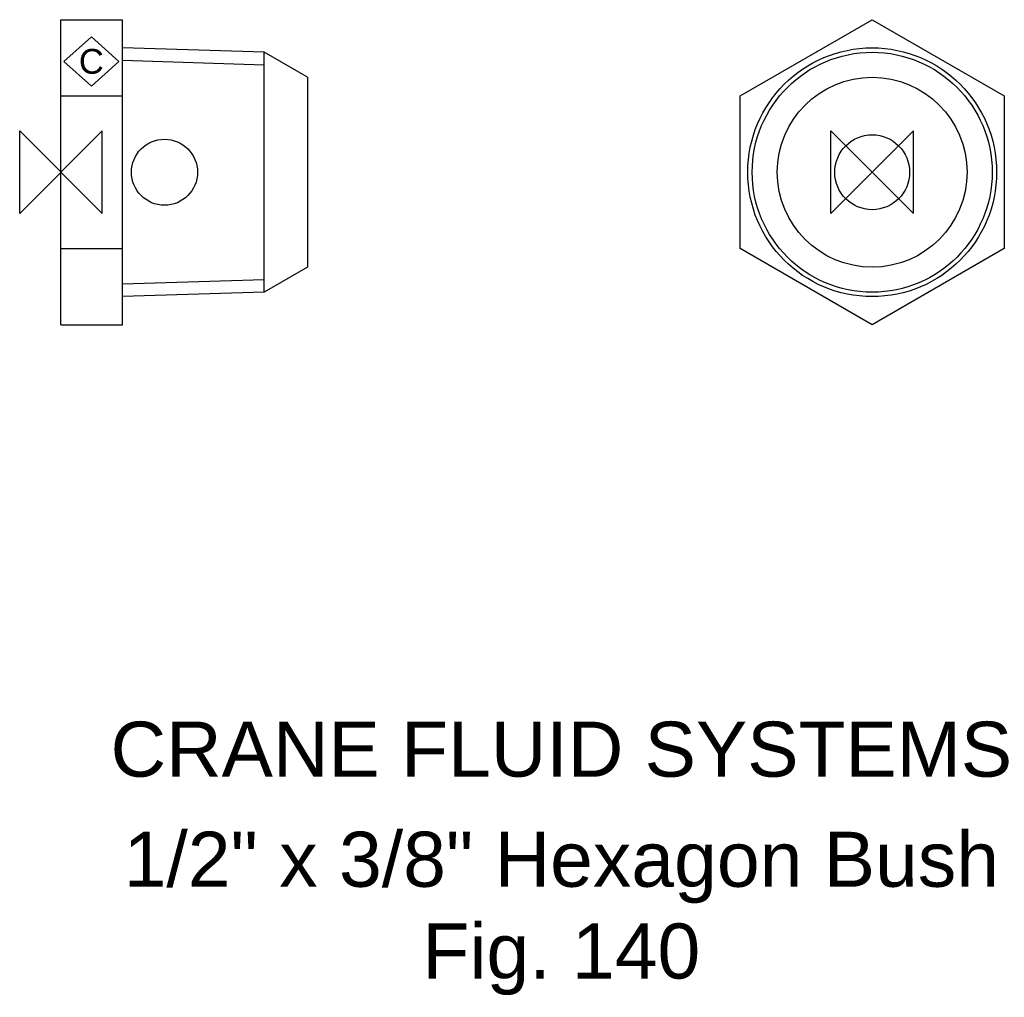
# Model space of a CAD drawing. Extents: x -3.8 to 85.7, y -74.9 to 13.9.
import ezdxf

# ---------------------------------------------------------------- set-up
doc = ezdxf.new("R2010")
doc.units = 0
doc.header["$MEASUREMENT"] = 0
doc.layers.get('0').update_dxf_attribs({"linetype": 'CONTINUOUS'})
for name, color, linetype in [('DETAIL', 2, 'CONTINUOUS'), ('ORIGIN', 6, 'CONTINUOUS'), ('SYMBOL', 3, 'CONTINUOUS')]:
    doc.layers.add(name, color=color, linetype=linetype)
doc.layers.add('TEXT', color=7, linetype='CONTINUOUS', lineweight=13)
doc.styles.add('fastrack', font='ARIAL.TTF')

# ---------------------------------------------------------------- blocks, each defined once
blk = doc.blocks.new('ZPO')
at = {"layer": 'ORIGIN'}
for p, q in [((-20, 20), (20, -20)), ((20, 20), (-20, -20)), ((-20, -20), (-20, 20)), ((20, -20), (20, 20))]:
    blk.add_line(p, q, dxfattribs=at)
blk = doc.blocks.new('C Symbol')
at = {"layer": 'SYMBOL'}
for p, q in [((-10, 0), (0, 9)), ((0, 9), (10, 0)), ((0, -9), (-10, 0)), ((10, 0), (0, -9))]:
    blk.add_line(p, q, dxfattribs=at)
at = {"layer": 'SYMBOL', "insert": (0, 0), "char_height": 9, "attachment_point": 5, "style": 'fastrack'}
blk.add_mtext('C', dxfattribs=at)

msp = doc.modelspace()

# ---------------------------------------------------------------- linework, layer by layer
at = {"layer": 'DETAIL'}
for p, q in [((0, 6.928), (0, 13.856)), ((0, 13.856), (5.6, 13.856)), ((5.6, 6.928), (5.6, 13.856)), ((61.675, 6.928), (73.675, 13.856)), ((73.675, 13.856), (85.675, 6.928)), ((18.462, 10.896), (5.6, 11.3)), ((18.462, -10.896), (18.462, 10.896)), ((22.4, 8.622), (18.462, 10.896)), ((18.462, -10.896), (18.462, 10.896)), ((18.462, 9.733), (5.6, 10.137)), ((22.4, 8.622), (22.4, -8.622)), ((0, -6.928), (0, 6.928)), ((0, 6.928), (5.6, 6.928)), ((5.6, -6.928), (5.6, 6.928)), ((61.675, -6.928), (61.675, 6.928)), ((85.675, 6.928), (85.675, -6.928)), ((0, -13.856), (0, -6.928)), ((0, -6.928), (5.6, -6.928)), ((5.6, -13.856), (5.6, -6.928)), ((73.675, -13.856), (61.675, -6.928)), ((85.675, -6.928), (73.675, -13.856)), ((22.4, -8.622), (18.462, -10.896)), ((5.6, -10.137), (18.462, -9.733)), ((18.462, -10.896), (5.6, -11.3)), ((0, -13.856), (5.6, -13.856))]:
    msp.add_line(p, q, dxfattribs=at)
for radius in [11.3, 10.896, 8.622, 3.4]:
    msp.add_circle((73.675, 0), radius, dxfattribs=at)
at = {"layer": 'ORIGIN'}
msp.add_circle((9.4, 0), 3, dxfattribs=at)

# ---------------------------------------------------------------- block references
at = {"xscale": 0.25, "yscale": 0.25, "zscale": 0.25}
msp.add_blockref('C Symbol', (2.759, 10.056), dxfattribs=at)
at = {"layer": 'ORIGIN', "xscale": 0.1875, "yscale": 0.1875, "zscale": 0.1875}
for p in [(0, 0), (73.675, 0)]:
    msp.add_blockref('ZPO', p, dxfattribs=at)

# ---------------------------------------------------------------- texts
at = {"layer": 'TEXT', "char_height": 5, "attachment_point": 2, "style": 'fastrack'}
for s, insert in [('CRANE FLUID SYSTEMS', (45.444, -49.904)), ('\\A1;1/2" x 3/8" Hexagon Bush\\PFig. 140', (45.444, -59.904))]:
    msp.add_mtext(s, dxfattribs=dict(at, insert=insert))

doc.saveas('drawing.dxf')
